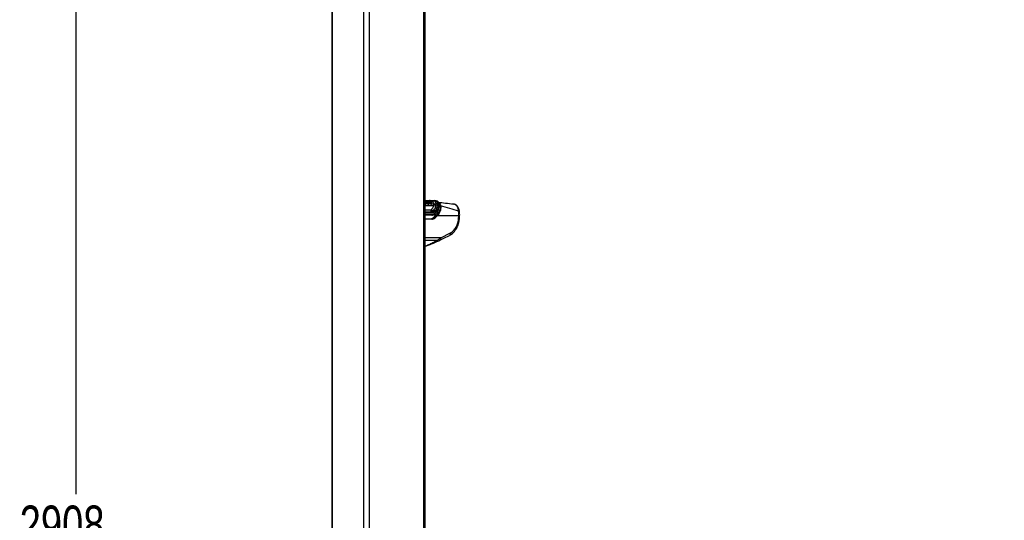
# Paper-space layout 'Surface Plate' of a CAD drawing. Header units: millimetres. Extents: x 2658 to 18042, y 1128 to 16227.
# Tile 2 of 64: x 2658 to 5249, y 4353 to 5669. Entities that reach past the tile are written whole.
import ezdxf

# ---------------------------------------------------------------- set-up
doc = ezdxf.new("R2010")
doc.units = ezdxf.units.MM
doc.layers.add('COMPONENT_GEOMETRY', color=7, linetype='Continuous')
doc.styles.add('SLDTEXTSTYLE1', font='TXT', dxfattribs={"width": 0.75})
doc.dimstyles.new('SLDDIMSTYLE0', dxfattribs={"dimtxt": 100, "dimasz": 6.604, "dimexe": 0, "dimexo": 0.0625, "dimgap": 25, "dimtad": 0, "dimtih": 1, "dimtoh": 1, "dimdec": 0, "dimlfac": 0.5, "dimrnd": 1e-09, "dimzin": 12, "dimdsep": 46, "dimtxsty": 'SLDTEXTSTYLE1', "dimsah": 1, "dimcen": 0.09, "dimadec": 0, "dimazin": 3, "dimtfac": 1, "dimtdec": 0, "dimtofl": 0, "dimtmove": 0, "dimatfit": 3, "dimfxl": 1, "dimfrac": 2, "dimtolj": 1, "dimtzin": 12, "dimarcsym": 0})

# ---------------------------------------------------------------- blocks, each defined once
blk = doc.blocks.new('_D_10')
at = {"layer": 'COMPONENT_GEOMETRY', "color": 7, "ltscale": 2}
for p, q in [((3713.9, 7249.5), (2799.4, 7249.5)), ((2805.7, 7249.5), (2805.7, 4421.1)), ((2805.7, 1434), (2805.7, 4262.4)), ((3246.2, 1434), (2799.4, 1434))]:
    blk.add_line(p, q, dxfattribs=at)
for points in [[(2805.7, 7249.5), (2804.7, 7242.9), (2806.7, 7242.9)], [(2805.7, 1434), (2806.7, 1440.6), (2804.7, 1440.6)]]:
    blk.add_solid(points, dxfattribs=at)
at = {"layer": 'COMPONENT_GEOMETRY', "color": 7, "ltscale": 2, "insert": (2657.9, 4391.3), "char_height": 100, "attachment_point": 1, "style": 'SLDTEXTSTYLE1'}
blk.add_mtext('2908', dxfattribs=at)
blk = doc.blocks.new('_D_11')
at = {"layer": 'COMPONENT_GEOMETRY', "color": 7, "ltscale": 2}
for p, q in [((8881.7, 5900.6), (9410.2, 5900.6)), ((9403.9, 5900.6), (9403.9, 3746.7)), ((9403.9, 1434), (9403.9, 3587.9)), ((3885.3, 1434), (9410.2, 1434))]:
    blk.add_line(p, q, dxfattribs=at)
for points in [[(9403.9, 5900.6), (9402.8, 5894), (9404.9, 5894)], [(9403.9, 1434), (9404.9, 1440.6), (9402.8, 1440.6)]]:
    blk.add_solid(points, dxfattribs=at)
at = {"layer": 'COMPONENT_GEOMETRY', "color": 7, "ltscale": 2, "insert": (9256.1, 3716.8), "char_height": 100, "attachment_point": 1, "style": 'SLDTEXTSTYLE1'}
blk.add_mtext('2233', dxfattribs=at)

psp = doc.layouts.new('Surface Plate')

# ---------------------------------------------------------------- linework, layer by layer
at = {"color": 7, "linetype": 'Continuous', "lineweight": 25, "ltscale": 2}
for p, q in [((3479.15, 7229.05), (3479.15, 1481.05)), ((3724.96, 1481.05), (3724.96, 7229.05)), ((3725.62, 5187.57), (3724.96, 5188.44)), ((3725.55, 5193.23), (3725.34, 5193.21)), ((3727.69, 5188.17), (3727.63, 5188.25)), ((3727.78, 5188.06), (3727.69, 5188.17)), ((3728.18, 5188.56), (3728.24, 5188.48)), ((3728.24, 5188.48), (3728.33, 5188.36)), ((3729.01, 5188.91), (3729.1, 5188.79)), ((3729.1, 5188.79), (3732.92, 5188.02)), ((3729.18, 5192.09), (3729.22, 5192.08)), ((3729.22, 5192.08), (3729.27, 5192.08)), ((3729.77, 5192.6), (3729.82, 5192.6)), ((3733.39, 5192.16), (3729.82, 5192.6)), ((3733.21, 5187.8), (3733.13, 5187.91)), ((3733.44, 5192.16), (3733.39, 5192.16)), ((3733.4, 5187.11), (3736.74, 5186.45)), ((3736.84, 5186.33), (3736.74, 5186.45)), ((3737.02, 5186.1), (3736.84, 5186.33)), ((3737.27, 5186.78), (3737.37, 5186.66)), ((3737.37, 5186.66), (3737.54, 5186.45)), ((3742.7, 5190.01), (3737.52, 5190.65)), ((3738.1, 5187.13), (3738.26, 5186.94)), ((3738.26, 5186.94), (3741.66, 5186.24)), ((3741.66, 5186.24), (3741.64, 5186.31)), ((3741.92, 5185.77), (3742.08, 5185.38)), ((3742.08, 5185.38), (3742.09, 5185.34)), ((3742.08, 5185.38), (3747.87, 5184.22)), ((3742.09, 5185.34), (3742.11, 5185.27)), ((3742.85, 5190), (3742.7, 5190.01)), ((3747.11, 5192.04), (3746.92, 5192.06)), ((3747.2, 5192.02), (3747.11, 5192.04)), ((3747.87, 5184.22), (3747.87, 5184.95)), ((3749.34, 5193.23), (3749.52, 5193.2)), ((3749.52, 5193.2), (3749.61, 5193.19)), ((3753.4, 5192.73), (3749.61, 5193.19)), ((3753.23, 5179.62), (3753.62, 5183.88)), ((3757, 5191.36), (3753.4, 5192.73)), ((3753.58, 5184.93), (3753.52, 5185.57)), ((3753.62, 5183.88), (3753.58, 5184.93)), ((3757.07, 5183.37), (3756.62, 5178.61)), ((3757.01, 5185.23), (3757.05, 5184.54)), ((3757.01, 5185.23), (3760.92, 5184.36)), ((3757.05, 5184.54), (3757.07, 5183.37)), ((3799.67, 5184.22), (3797.07, 5184.38)), ((3740.46, 5169.28), (3740.61, 5169.42)), ((3740.61, 5169.42), (3741.28, 5170.08)), ((3745.17, 5165.1), (3745.61, 5165.51)), ((3745.61, 5165.51), (3746.33, 5166.29)), ((3746.33, 5166.29), (3747.33, 5167.41)), ((3747.33, 5167.41), (3747.96, 5168.19)), ((3748.5, 5162.72), (3747.9, 5162.17)), ((3750.36, 5164.6), (3749.27, 5163.49)), ((3751.01, 5165.9), (3750.36, 5164.6)), ((3754.77, 5164.6), (3750.36, 5164.6)), ((3751.01, 5165.9), (3755.61, 5165.9)), ((3755.61, 5165.9), (3754.77, 5164.6)), ((3754.85, 5163.8), (3754.86, 5163.81)), ((3742.06, 5155.07), (3724.96, 5155.07)), ((3724.96, 5145.11), (3741.56, 5145.11)), ((3746.46, 5148.5), (3749.68, 5148.5)), ((3813.16, 5153.11), (3756.32, 5153.11)), ((3765.84, 5095.61), (3791.17, 5108.28))]:
    psp.add_line(p, q, dxfattribs=at)
at = {"color": 8, "linetype": 'Continuous', "lineweight": 25, "ltscale": 2}
for p, q in [((3480.23, 7229.05), (3480.23, 1481.05)), ((3562.66, 7229.05), (3562.66, 1481.05)), ((3577.45, 7229.05), (3577.45, 1481.05)), ((3720.13, 7229.05), (3720.13, 1481.05)), ((3728.33, 5192.15), (3729.18, 5192.09)), ((3735.62, 5192.68), (3730.9, 5192.47)), ((3724.96, 5180.71), (3747.59, 5180.71)), ((3724.96, 5168.89), (3739.33, 5168.89)), ((3724.96, 5163.81), (3741.88, 5163.81)), ((3743.38, 5160.43), (3724.96, 5160.43)), ((3724.96, 5156.31), (3742.91, 5156.31)), ((3754.83, 5163.77), (3757.82, 5163.77)), ((3742.27, 5144.01), (3724.96, 5144.01)), ((3752.84, 5155.5), (3744.99, 5155.5)), ((3765.84, 5095.61), (3724.96, 5095.61)), ((3755.58, 5088.06), (3724.96, 5088.06))]:
    psp.add_line(p, q, dxfattribs=at)
at = {"color": 8, "linetype": 'Continuous', "lineweight": 25, "ltscale": 2, "flags": 128}
for points in [[(3724.96, 5183.82), (3725, 5183.89), (3725.04, 5183.96)], [(3725.34, 5193.21), (3725.18, 5193.19), (3725.03, 5193.15)], [(3725.24, 5193.2), (3725.09, 5193.18), (3725.03, 5193.16)], [(3734.25, 5185.51), (3734.27, 5185.49), (3734.44, 5184.28), (3734.21, 5183.6), (3733.87, 5183.31), (3733.38, 5183.21), (3732.75, 5183.32), (3731.98, 5183.67), (3730.98, 5184.37), (3729.77, 5185.51), (3728.58, 5186.96), (3728.58, 5186.96)], [(3815.1, 5165), (3815.05, 5165.14), (3814.78, 5165.36), (3814.29, 5165.54), (3813.58, 5165.67), (3812.69, 5165.76)]]:
    psp.add_lwpolyline(points, dxfattribs=at)
at = {"color": 7, "linetype": 'Continuous', "lineweight": 25, "ltscale": 2, "flags": 128}
for points in [[(3725.98, 5193.23), (3725.68, 5193.24), (3725.55, 5193.23)], [(3815.22, 5148.09), (3815.29, 5149.43), (3815.51, 5153.45)], [(3763.79, 5089.22), (3773.74, 5094.2), (3789.12, 5101.89)]]:
    psp.add_lwpolyline(points, dxfattribs=at)
at = {"color": 8, "linetype": 'Continuous', "lineweight": 25, "ltscale": 4}
for centre, radius, start, end in [((3694.5, 5165.94), 37.77, 35.11363, 36.24693), ((3725.74, 5191.38), 1.87, 95.99887, 111.89903), ((3741.56, 5185.83), 0.424, 16.76562, 76.83565), ((3760.66, 5183.63), 0.777, 7.97318, 70.33786), ((3749.89, 5159.3), 0.75, 324.68069, 36.63365), ((3754.27, 5164.14), 0.682, 330.60297, 42.15263), ((3755.1, 5165.36), 0.745, 334.00899, 46.66379), ((3813.7, 5157.75), 4.67, 263.36482, 292.90472), ((3752.06, 5087.61), 3.55, 300.01833, 7.33093), ((3760.79, 5093.71), 5.4, 303.57953, 20.54348)]:
    psp.add_arc(centre, radius, start, end, dxfattribs=at)
at = {"color": 7, "linetype": 'Continuous', "lineweight": 25, "ltscale": 4}
for centre, radius, start, end in [((3726.18, 5183.51), 0.658, 149.55621, 207.67996), ((3726.53, 5183.72), 0.538, 153.84335, 224.28769), ((3727.55, 5189.04), 0.792, 275.78747, 322.45483), ((3727.69, 5188.86), 0.802, 275.98771, 322.12163), ((3698.79, 5166.01), 36.42, 35.10623, 37.24775), ((3729.21, 5187.67), 1.12, 95.98675, 142.13204), ((3699.21, 5166.22), 36.58, 35.1014, 37.25535), ((3728.77, 5192.13), 0.411, 272.49799, 354.46198), ((3728.86, 5192.12), 0.414, 272.4866, 354.07238), ((3699.44, 5166.24), 37.26, 35.10625, 37.25133), ((3729.84, 5192.02), 0.577, 92.45942, 174.41782), ((3732.94, 5187.77), 0.254, 37.59731, 95.6828), ((3702.16, 5165.86), 37.91, 35.11602, 35.56095), ((3736.53, 5187.4), 0.97, 282.47098, 320.03287), ((3736.68, 5187.17), 1.12, 287.92561, 320.16225), ((3738.74, 5185.46), 1.56, 108.01174, 140.4874), ((3732.89, 5190.12), 7.81, 315.34758, 319.86072), ((3741.36, 5183.45), 0.836, 144.81712, 189.41262), ((3742.19, 5183.84), 0.499, 154.7452, 229.54423), ((3741.59, 5185.87), 0.387, 329.49928, 12.58952), ((3743.02, 5194.73), 4.72, 266.10064, 325.59542), ((3743.18, 5194.79), 4.8, 266.13549, 325.02557), ((3749.15, 5190.53), 2.71, 86.09347, 145.52001), ((3749.34, 5190.51), 2.7, 86.14147, 145.61557), ((3749.43, 5190.51), 2.7, 86.17195, 145.68657), ((3750.76, 5193.24), 8.78, 250.80074, 288.77583), ((3751.26, 5192.64), 9.08, 248.08832, 285.09388), ((3754.79, 5180.44), 5.28, 65.09052, 103.86484), ((3754.74, 5179.73), 5.33, 64.33861, 102.54661), ((3754.61, 5178.55), 5.41, 62.92637, 100.48983), ((3746.68, 5169.4), 7.36, 183.97545, 229.38851), ((3749.25, 5174.44), 10.19, 210.3981, 246.41364), ((3749.35, 5175.43), 10.6, 214.48701, 249.30097), ((3749.82, 5176.2), 10.51, 215.63944, 250.60639), ((3738.99, 5160.52), 4.39, 358.81328, 48.73054), ((3741.84, 5156.13), 1.09, 281.80867, 9.53662), ((3742.35, 5159.72), 6.07, 23.78015, 62.28396), ((3742.86, 5159.77), 6.36, 27.60139, 64.45177), ((3743.64, 5160.53), 6.36, 27.66431, 64.95718), ((3744.74, 5161.57), 6.39, 28.30967, 66.05949), ((3752.11, 5188.99), 9.44, 241.34162, 276.7983), ((3746, 5162.4), 6.11, 34.96471, 71.32452), ((3750.15, 5159.24), 0.508, 268.11469, 313.86939), ((3753.39, 5173.98), 5.64, 55.11874, 91.59341), ((3765.07, 5178.13), 1.46, 71.2805, 120.91671), ((3741.36, 5144.21), 0.924, 347.88585, 77.52045), ((3702.49, 5194.66), 63.85, 316.17789, 321.0281), ((3749.39, 5147.04), 1.49, 20.90963, 78.75135), ((3754.84, 5152.32), 1.68, 28.0964, 79.18068)]:
    psp.add_arc(centre, radius, start, end, dxfattribs=at)
for centre, major_axis, ratio, start_param, end_param in [((3741.6, 5175.07), (-0.93, 19.99), 0.7063465, 3.1088493, 3.7235043), ((3742.45, 5175.11), (-0.93, 18.79), 0.7062466, 3.1067708, 3.7214258), ((3714.39, 5228.67), (-4.16, 84.31), 0.7062466, 3.7214258, 3.8149801), ((3739.72, 5165.11), (2.7, 19.91), 0.7006209, 3.2362073, 3.827089), ((3743, 5165.11), (2.83, 19.9), 0.6999693, 3.240726, 3.8316077), ((3743.7, 5165.01), (2.83, 20.91), 0.7006209, 3.2362073, 3.827089), ((3720.23, 5213.11), (10.49, 77.45), 0.7006209, 3.827089, 3.8706103), ((3723.51, 5213.11), (10.62, 77.44), 0.7004562, 3.8282533, 3.9445464), ((3724.21, 5213.01), (10.63, 78.45), 0.7006209, 3.827089, 3.9433821), ((3682.55, 4826.23), (111.06, 1617.42), 0.0680261, 4.917181, 4.9205603)]:
    psp.add_ellipse(centre, major_axis=major_axis, ratio=ratio, start_param=start_param, end_param=end_param, dxfattribs=at)
at = {"color": 7, "linetype": 'Continuous', "lineweight": 25, "ltscale": 2}
for points, knots in [([(3732.92, 5188.02), (3732.17, 5188.94), (3731.05, 5190.32), (3729.43, 5191.52), (3727.57, 5192.64), (3726.05, 5192.95), (3724.89, 5193.2)], [0, 0, 0, 0, 0.3284644, 0.4926164, 0.610176, 1, 1, 1, 1]), ([(3727.63, 5188.25), (3727.54, 5188.37), (3726.94, 5189.13), (3726.07, 5190.07), (3725.21, 5190.66), (3724.96, 5190.84)], [0, 0, 0, 0, 0.1168027, 0.7425862, 1, 1, 1, 1]), ([(3725.04, 5183.96), (3725.07, 5183.95), (3725.17, 5183.92), (3725.37, 5183.86), (3725.53, 5183.85), (3725.62, 5183.85)], [0, 0, 0, 0, 0.1213191, 0.5074712, 1, 1, 1, 1]), ([(3725.39, 5187.66), (3725.45, 5187.66), (3725.57, 5187.64), (3725.66, 5187.53), (3725.65, 5187.39), (3725.61, 5187.29), (3725.59, 5187.25)], [0, 0, 0, 0, 0.279643, 0.5592767, 0.8388968, 1, 1, 1, 1]), ([(3726.05, 5183.95), (3726.09, 5183.98), (3726.25, 5184.09), (3726.5, 5184.51), (3726.5, 5185.19), (3726.25, 5186.17), (3725.87, 5186.8), (3725.59, 5187.25)], [0, 0, 0, 0, 0.0414388, 0.2012958, 0.4991802, 0.6372729, 1, 1, 1, 1]), ([(3726.15, 5183.34), (3726.13, 5183.33), (3726.06, 5183.29), (3725.89, 5183.23), (3725.7, 5183.21), (3725.6, 5183.21)], [0, 0, 0, 0, 0.1010922, 0.5033714, 1, 1, 1, 1]), ([(3725.62, 5183.85), (3725.7, 5183.85), (3725.84, 5183.86), (3725.98, 5183.91), (3726.04, 5183.95), (3726.05, 5183.95)], [0, 0, 0, 0, 0.49280358, 0.89703624, 1, 1, 1, 1]), ([(3725.73, 5186.96), (3726.02, 5186.47), (3726.43, 5185.8), (3726.7, 5184.74), (3726.69, 5183.98), (3726.39, 5183.5), (3726.19, 5183.37), (3726.15, 5183.34)], [0, 0, 0, 0, 0.35081828, 0.4854244, 0.78398714, 0.95419625, 1, 1, 1, 1]), ([(3725.82, 5192.91), (3726.39, 5192.88), (3727.7, 5192.8), (3729.02, 5192.68), (3729.77, 5192.6)], [0, 0, 0, 0, 0.4287329, 1, 1, 1, 1]), ([(3725.98, 5193.23), (3728.71, 5193.46), (3732.72, 5193.82), (3736.63, 5193.85), (3737.89, 5193.86)], [0, 0, 0, 0, 0.6787498, 1, 1, 1, 1]), ([(3727.69, 5188.17), (3727.73, 5188.18), (3727.82, 5188.19), (3727.98, 5188.25), (3728.12, 5188.35), (3728.2, 5188.44), (3728.24, 5188.48)], [0, 0, 0, 0, 0.2499908, 0.5000026, 0.7499824, 1, 1, 1, 1]), ([(3729.01, 5188.91), (3728.94, 5188.9), (3728.8, 5188.89), (3728.56, 5188.77), (3728.36, 5188.62), (3728.27, 5188.52), (3728.24, 5188.48)], [0, 0, 0, 0, 0.2796827, 0.559379, 0.8390663, 1, 1, 1, 1]), ([(3728.58, 5186.96), (3728.63, 5186.96), (3728.72, 5186.97), (3728.87, 5187.04), (3729.02, 5187.13), (3729.1, 5187.21), (3729.14, 5187.25)], [0, 0, 0, 0, 0.2499943, 0.4999915, 0.7500143, 1, 1, 1, 1]), ([(3736.36, 5186.95), (3735.71, 5187.73), (3734.64, 5189.02), (3732.16, 5190.88), (3730.25, 5191.36), (3728.88, 5191.71)], [0, 0, 0, 0, 0.30594293, 0.50404365, 1, 1, 1, 1]), ([(3729.92, 5187.66), (3729.85, 5187.66), (3729.71, 5187.64), (3729.46, 5187.53), (3729.27, 5187.39), (3729.17, 5187.29), (3729.14, 5187.25)], [0, 0, 0, 0, 0.2796418, 0.5592743, 0.8389017, 1, 1, 1, 1]), ([(3729.14, 5187.25), (3729.49, 5186.8), (3730.12, 5185.97), (3731.23, 5184.92), (3732.16, 5184.25), (3732.87, 5183.91), (3733.41, 5183.81), (3733.8, 5183.91), (3734.04, 5184.08), (3734.09, 5184.23), (3734.1, 5184.27)], [0, 0, 0, 0, 0.2555283, 0.4634119, 0.6109329, 0.7144473, 0.8020003, 0.8871064, 0.9762889, 1, 1, 1, 1]), ([(3729.77, 5192.6), (3729.7, 5192.6), (3729.57, 5192.59), (3729.39, 5192.45), (3729.27, 5192.27), (3729.23, 5192.13), (3729.22, 5192.08)], [0, 0, 0, 0, 0.2796254, 0.5592186, 0.8388312, 1, 1, 1, 1]), ([(3729.27, 5192.08), (3729.29, 5192.07), (3730.69, 5191.92), (3732.65, 5191.2), (3735.15, 5189.36), (3736.25, 5188.05), (3736.91, 5187.25)], [0, 0, 0, 0, 0.0079625, 0.4957637, 0.6938734, 1, 1, 1, 1]), ([(3729.82, 5192.6), (3730.3, 5192.52), (3732.21, 5192.23), (3735.04, 5190.77), (3736.92, 5188.57), (3737.69, 5187.67)], [0, 0, 0, 0, 0.167171, 0.6586025, 1, 1, 1, 1]), ([(3729.92, 5187.66), (3730.25, 5187.24), (3730.84, 5186.47), (3731.83, 5185.55), (3732.59, 5185.02), (3733.09, 5184.79), (3733.45, 5184.74), (3733.72, 5184.82), (3733.92, 5185.05), (3734.03, 5185.55), (3733.9, 5186.45), (3733.44, 5187.21), (3733.17, 5187.66)], [0, 0, 0, 0, 0.181551, 0.3237946, 0.408852, 0.4622954, 0.5041855, 0.5459837, 0.6005581, 0.6773041, 0.8079048, 1, 1, 1, 1]), ([(3733, 5187.9), (3733, 5187.9), (3732.97, 5187.94), (3732.95, 5187.98), (3732.92, 5188.02)], [0, 0, 0, 0, 0.0096499, 1, 1, 1, 1]), ([(3733, 5187.9), (3733.06, 5187.9), (3733.18, 5187.88), (3733.23, 5187.8), (3733.25, 5187.76)], [0, 0, 0, 0, 0.4999834, 1, 1, 1, 1]), ([(3733.17, 5187.66), (3733.23, 5187.66), (3733.36, 5187.64), (3733.4, 5187.56), (3733.42, 5187.52)], [0, 0, 0, 0, 0.5000082, 1, 1, 1, 1]), ([(3734.1, 5184.26), (3734.15, 5184.35), (3734.29, 5184.62), (3734.34, 5185.19), (3734.2, 5186.08), (3733.83, 5186.95), (3733.45, 5187.47), (3733.35, 5187.6)], [0, 0, 0, 0, 0.085377, 0.2487723, 0.5040906, 0.8763864, 1, 1, 1, 1]), ([(3740.93, 5187.62), (3740.15, 5188.49), (3738.8, 5189.98), (3736.56, 5191.32), (3734.85, 5191.95), (3733.79, 5192.11), (3733.44, 5192.16)], [0, 0, 0, 0, 0.3602433, 0.6164774, 0.8720902, 1, 1, 1, 1]), ([(3737.89, 5193.86), (3737.68, 5193.87), (3737.26, 5193.88), (3736.65, 5193.66), (3736.09, 5193.27), (3735.78, 5192.88), (3735.62, 5192.68)], [0, 0, 0, 0, 0.2499984, 0.5, 0.7499987, 1, 1, 1, 1]), ([(3746.92, 5192.06), (3743.73, 5192.34), (3740, 5192.66), (3736.16, 5192.68), (3735.62, 5192.68)], [0, 0, 0, 0, 0.8587374, 1, 1, 1, 1]), ([(3736.36, 5186.95), (3736.4, 5186.95), (3736.49, 5186.96), (3736.65, 5187.03), (3736.8, 5187.12), (3736.87, 5187.21), (3736.91, 5187.25)], [0, 0, 0, 0, 0.2499904, 0.5000089, 0.7499675, 1, 1, 1, 1]), ([(3736.74, 5186.45), (3736.69, 5186.52), (3736.56, 5186.68), (3736.44, 5186.85), (3736.36, 5186.95)], [0, 0, 0, 0, 0.3810712, 1, 1, 1, 1]), ([(3737.36, 5186.66), (3737.33, 5186.62), (3737.25, 5186.54), (3737.1, 5186.43), (3736.96, 5186.36), (3736.88, 5186.34), (3736.84, 5186.33)], [0, 0, 0, 0, 0.249994, 0.5000068, 0.7500021, 1, 1, 1, 1]), ([(3737.69, 5187.67), (3737.62, 5187.66), (3737.48, 5187.64), (3737.23, 5187.53), (3737.04, 5187.38), (3736.95, 5187.28), (3736.91, 5187.25)], [0, 0, 0, 0, 0.2796555, 0.5593185, 0.8389502, 1, 1, 1, 1]), ([(3736.91, 5187.25), (3736.99, 5187.15), (3737.1, 5187), (3737.23, 5186.84), (3737.27, 5186.78)], [0, 0, 0, 0, 0.61831211, 1, 1, 1, 1]), ([(3738.45, 5184.63), (3738.16, 5184.9), (3737.64, 5185.38), (3737.21, 5185.89), (3737.02, 5186.1)], [0, 0, 0, 0, 0.5762885, 1, 1, 1, 1]), ([(3738.1, 5187.13), (3738.04, 5187.11), (3737.91, 5187.08), (3737.68, 5186.95), (3737.49, 5186.8), (3737.4, 5186.7), (3737.37, 5186.66)], [0, 0, 0, 0, 0.2797594, 0.5594956, 0.8392424, 1, 1, 1, 1]), ([(3737.54, 5186.45), (3737.71, 5186.25), (3738.12, 5185.78), (3738.59, 5185.34), (3738.87, 5185.08)], [0, 0, 0, 0, 0.4263647, 1, 1, 1, 1]), ([(3737.69, 5187.67), (3737.73, 5187.61), (3737.82, 5187.49), (3737.96, 5187.31), (3738.05, 5187.19), (3738.1, 5187.13)], [0, 0, 0, 0, 0.33583456, 0.67141996, 1, 1, 1, 1]), ([(3737.89, 5193.86), (3739.13, 5193.85), (3743.02, 5193.82), (3746.78, 5193.46), (3749.34, 5193.23)], [0, 0, 0, 0, 0.3212502, 1, 1, 1, 1]), ([(3738.26, 5186.94), (3738.6, 5186.56), (3739.13, 5185.97), (3739.96, 5185.29), (3740.5, 5184.96), (3740.9, 5184.79), (3741.2, 5184.74), (3741.48, 5184.81), (3741.71, 5185.05), (3741.81, 5185.54), (3741.71, 5185.99), (3741.66, 5186.24)], [0, 0, 0, 0, 0.2319827, 0.3600654, 0.4668702, 0.5125881, 0.5722144, 0.6319425, 0.7116748, 0.8401728, 1, 1, 1, 1]), ([(3740.54, 5183.31), (3740.49, 5183.33), (3740.13, 5183.45), (3739.39, 5183.85), (3738.77, 5184.36), (3738.45, 5184.63)], [0, 0, 0, 0, 0.0695552, 0.5152131, 1, 1, 1, 1]), ([(3738.87, 5185.08), (3739.15, 5184.84), (3739.69, 5184.4), (3740.34, 5184.05), (3740.64, 5183.94), (3740.68, 5183.93)], [0, 0, 0, 0, 0.5008737, 0.9349261, 1, 1, 1, 1]), ([(3741.86, 5183.46), (3741.8, 5183.4), (3741.61, 5183.26), (3741.24, 5183.19), (3740.83, 5183.23), (3740.62, 5183.29), (3740.54, 5183.31)], [0, 0, 0, 0, 0.2194545, 0.6064113, 0.8529619, 1, 1, 1, 1]), ([(3740.68, 5183.93), (3740.74, 5183.91), (3740.92, 5183.86), (3741.24, 5183.83), (3741.53, 5183.89), (3741.68, 5184.01), (3741.74, 5184.05)], [0, 0, 0, 0, 0.1473418, 0.3911001, 0.7755666, 1, 1, 1, 1]), ([(3741.64, 5186.31), (3741.63, 5186.34), (3741.58, 5186.51), (3741.45, 5186.81), (3741.23, 5187.22), (3741.03, 5187.48), (3740.93, 5187.62)], [0, 0, 0, 0, 0.0699417, 0.3797795, 0.6898551, 1, 1, 1, 1]), ([(3741.74, 5186.47), (3741.56, 5186.84), (3741.36, 5187.27), (3741.05, 5187.64), (3741.02, 5187.68)], [0, 0, 0, 0, 0.8844165, 1, 1, 1, 1]), ([(3741.68, 5186.29), (3741.66, 5186.35), (3741.63, 5186.44), (3741.57, 5186.53), (3741.55, 5186.55)], [0, 0, 0, 0, 0.66915, 1, 1, 1, 1]), ([(3741.74, 5184.05), (3741.78, 5184.1), (3741.95, 5184.29), (3742.06, 5184.72), (3742.03, 5185.25), (3741.95, 5185.56), (3741.93, 5185.67)], [0, 0, 0, 0, 0.1242934, 0.5114068, 0.8178353, 1, 1, 1, 1]), ([(3742.11, 5185.27), (3742.14, 5185.14), (3742.22, 5184.81), (3742.25, 5184.22), (3742.12, 5183.73), (3741.92, 5183.51), (3741.86, 5183.46)], [0, 0, 0, 0, 0.1754318, 0.474728, 0.8680325, 1, 1, 1, 1]), ([(3747.87, 5184.95), (3747.69, 5185.89), (3747.45, 5187.09), (3746.08, 5188.83), (3744.64, 5189.7), (3743.15, 5189.95), (3742.85, 5190)], [0, 0, 0, 0, 0.3697742, 0.4741258, 0.8966903, 1, 1, 1, 1]), ([(3753.52, 5185.57), (3753.19, 5186.87), (3752.53, 5189.47), (3749.9, 5191.47), (3747.89, 5191.88), (3747.2, 5192.02)], [0, 0, 0, 0, 0.3986558, 0.7924475, 1, 1, 1, 1]), ([(3747.59, 5180.71), (3747.73, 5181.74), (3747.9, 5182.92), (3747.88, 5184.08), (3747.87, 5184.22)], [0, 0, 0, 0, 0.8794822, 1, 1, 1, 1]), ([(3749.61, 5193.19), (3751.04, 5192.81), (3753.87, 5192.06), (3756.32, 5188.9), (3756.81, 5186.3), (3757.01, 5185.23)], [0, 0, 0, 0, 0.3736003, 0.7409432, 1, 1, 1, 1]), ([(3755.61, 5165.9), (3756.79, 5167.94), (3759.04, 5171.86), (3760.9, 5178.22), (3760.92, 5182.3), (3760.92, 5184.36)], [0, 0, 0, 0, 0.3490221, 0.6695796, 1, 1, 1, 1]), ([(3755.73, 5165.06), (3755.91, 5165.3), (3756.96, 5166.73), (3758.45, 5169.66), (3760.1, 5173.78), (3761.07, 5178.08), (3761.44, 5181.43), (3761.29, 5183.26), (3761.25, 5183.72)], [0, 0, 0, 0, 0.0449016, 0.2568893, 0.4810626, 0.7058041, 0.9262341, 1, 1, 1, 1]), ([(3761.37, 5183.72), (3761.32, 5184.37), (3761.22, 5185.93), (3760.37, 5188.09), (3759.07, 5190.04), (3757.87, 5190.9), (3757.32, 5191.3)], [0, 0, 0, 0, 0.2052955, 0.4908498, 0.7650461, 1, 1, 1, 1]), ([(3759.49, 5189.18), (3765.66, 5188.42), (3779.27, 5186.75), (3792.45, 5185.12), (3799.67, 5184.22)], [0, 0, 0, 0, 0.4529758, 1, 1, 1, 1]), ([(3812.69, 5165.76), (3812.38, 5167.66), (3811.86, 5170.86), (3810.39, 5174.82), (3808.81, 5177.86), (3806.88, 5180.38), (3804.68, 5182.33), (3802.26, 5183.7), (3800.53, 5184.05), (3799.67, 5184.22)], [0, 0, 0, 0, 0.1964623, 0.3301525, 0.4638467, 0.5979341, 0.7320253, 0.8660126, 1, 1, 1, 1]), ([(3815.07, 5165), (3814.93, 5165.99), (3814.61, 5168.28), (3813.6, 5171.69), (3812.15, 5175.01), (3810.31, 5177.9), (3808.2, 5180.23), (3805.8, 5182.11), (3803.09, 5183.43), (3801, 5184.14), (3799.81, 5184.18), (3799.67, 5184.18)], [0, 0, 0, 0, 0.10471701, 0.24080609, 0.38029287, 0.50658757, 0.62930118, 0.74591487, 0.8602351, 0.9837067, 1, 1, 1, 1]), ([(3739.33, 5168.89), (3739.34, 5168.89), (3739.58, 5168.89), (3739.98, 5168.97), (3740.32, 5169.19), (3740.46, 5169.28)], [0, 0, 0, 0, 0.0121035, 0.6063015, 1, 1, 1, 1]), ([(3741.28, 5170.08), (3742.13, 5171.01), (3743.76, 5172.77), (3746.17, 5176.28), (3747.04, 5179), (3747.59, 5180.71)], [0, 0, 0, 0, 0.2898954, 0.5524139, 1, 1, 1, 1]), ([(3741.88, 5163.81), (3742.62, 5163.9), (3743.79, 5164.05), (3744.8, 5164.82), (3745.17, 5165.1)], [0, 0, 0, 0, 0.6314741, 1, 1, 1, 1]), ([(3747.9, 5162.17), (3747.29, 5161.73), (3745.88, 5160.7), (3744.28, 5160.52), (3743.38, 5160.43)], [0, 0, 0, 0, 0.4356103, 1, 1, 1, 1]), ([(3747.96, 5168.19), (3748.97, 5169.68), (3751, 5172.68), (3752.57, 5176.63), (3753.09, 5178.97), (3753.23, 5179.62)], [0, 0, 0, 0, 0.4137599, 0.8353171, 1, 1, 1, 1]), ([(3749.27, 5163.49), (3749.08, 5163.3), (3748.82, 5163.04), (3748.56, 5162.78), (3748.5, 5162.72)], [0, 0, 0, 0, 0.7455433, 1, 1, 1, 1]), ([(3750.5, 5158.87), (3750.88, 5159.26), (3752.38, 5160.82), (3753.8, 5162.53), (3754.86, 5163.81)], [0, 0, 0, 0, 0.2500663, 1, 1, 1, 1]), ([(3756.62, 5178.61), (3756.05, 5176.43), (3754.9, 5171.99), (3752.32, 5167.95), (3751.01, 5165.9)], [0, 0, 0, 0, 0.4927064, 1, 1, 1, 1]), ([(3752.12, 5154.5), (3753.64, 5156.44), (3756.71, 5160.39), (3759.24, 5166.36), (3760.41, 5171.77), (3760.27, 5174.76), (3760.21, 5176.28)], [0, 0, 0, 0, 0.2938177, 0.5972135, 0.7960238, 1, 1, 1, 1]), ([(3754.83, 5163.82), (3754.94, 5163.93), (3755.3, 5164.33), (3755.56, 5164.74), (3755.75, 5165.04)], [0, 0, 0, 0, 0.3038502, 1, 1, 1, 1]), ([(3755.16, 5153.97), (3756.27, 5155.3), (3758.65, 5158.14), (3761.53, 5163), (3763.64, 5168.35), (3764.75, 5173.96), (3764.46, 5177.56), (3764.31, 5179.39)], [0, 0, 0, 0, 0.1789798, 0.3813539, 0.5877903, 0.7907122, 1, 1, 1, 1]), ([(3765.54, 5179.52), (3765.69, 5177.68), (3766.01, 5173.94), (3764.93, 5168.16), (3762.8, 5162.54), (3759.9, 5157.48), (3757.45, 5154.49), (3756.32, 5153.11)], [0, 0, 0, 0, 0.2033004, 0.4131757, 0.6152505, 0.8217021, 1, 1, 1, 1]), ([(3812.69, 5165.76), (3805.08, 5168.03), (3789.87, 5172.58), (3773.65, 5177.2), (3765.54, 5179.52)], [0, 0, 0, 0, 0.4994039, 1, 1, 1, 1]), ([(3813.16, 5153.11), (3813.23, 5155.21), (3813.37, 5159.45), (3812.92, 5163.64), (3812.69, 5165.76)], [0, 0, 0, 0, 0.49347762, 1, 1, 1, 1]), ([(3815.51, 5153.44), (3815.51, 5153.54), (3815.64, 5155.26), (3815.61, 5158.66), (3815.45, 5162.45), (3815.14, 5164.53), (3815.06, 5164.99)], [0, 0, 0, 0, 0.023865, 0.4481648, 0.8754077, 1, 1, 1, 1]), ([(3789.25, 5101.96), (3791, 5102.96), (3794.25, 5104.81), (3798.37, 5108.37), (3801.56, 5111.76), (3803.92, 5114.77), (3805.58, 5117.22), (3807.16, 5119.8), (3809.12, 5123.44), (3811.03, 5127.92), (3812.63, 5132.74), (3813.8, 5137.28), (3814.77, 5142.47), (3815.07, 5146.15), (3815.22, 5148.09)], [0, 0, 0, 0, 0.123734, 0.22972674, 0.31725789, 0.3874171, 0.44064441, 0.47756712, 0.55004467, 0.66096994, 0.73150348, 0.81163549, 0.90082555, 1, 1, 1, 1]), ([(3791.17, 5108.28), (3792.61, 5109.1), (3795.49, 5110.74), (3799.48, 5114.32), (3803.12, 5118.6), (3806.28, 5123.57), (3808.9, 5129.13), (3810.9, 5135.11), (3812.31, 5141.37), (3812.68, 5145.63), (3812.86, 5147.76)], [0, 0, 0, 0, 0.1244048, 0.2494744, 0.3738551, 0.4989897, 0.623387, 0.7492229, 0.8747011, 1, 1, 1, 1]), ([(3724.96, 5073.22), (3725.2, 5073.29), (3726.96, 5073.85), (3730.49, 5075.09), (3735.66, 5076.98), (3741.32, 5079.22), (3747.47, 5081.76), (3751.63, 5083.57), (3753.84, 5084.53)], [0, 0, 0, 0, 0.0222603, 0.1663683, 0.3423877, 0.5358588, 0.752818, 1, 1, 1, 1]), ([(3753.82, 5084.54), (3755.18, 5085.15), (3758.4, 5086.59), (3761.69, 5088.16), (3763.54, 5089.11), (3763.77, 5089.22)], [0, 0, 0, 0, 0.3919763, 0.9237931, 1, 1, 1, 1]), ([(3755.58, 5088.06), (3757.4, 5089.3), (3761.06, 5091.8), (3764.24, 5094.34), (3765.84, 5095.61)], [0, 0, 0, 0, 0.4966171, 1, 1, 1, 1])]:
    psp.add_open_spline(points, degree=3, knots=knots, dxfattribs=at)
at = {"color": 8, "linetype": 'Continuous', "lineweight": 25, "ltscale": 2}
for points, knots in [([(3724.96, 5192.44), (3725.1, 5192.38), (3725.57, 5192.15), (3727, 5191.15), (3728.15, 5189.87), (3729.01, 5188.91)], [0, 0, 0, 0, 0.09105737, 0.31381137, 1, 1, 1, 1]), ([(3724.96, 5191.55), (3725.38, 5191.26), (3726.43, 5190.55), (3727.47, 5189.45), (3728.08, 5188.68), (3728.18, 5188.56)], [0, 0, 0, 0, 0.36294239, 0.89976686, 1, 1, 1, 1]), ([(3724.96, 5188.77), (3725.1, 5188.74), (3726, 5188.57), (3726.89, 5188.4), (3727.63, 5188.25)], [0, 0, 0, 0, 0.16274657, 1, 1, 1, 1]), ([(3724.96, 5184.97), (3725.09, 5184.91), (3725.33, 5184.79), (3725.67, 5184.74), (3725.94, 5184.82), (3726.15, 5185.05), (3726.25, 5185.55), (3726.12, 5186.45), (3725.66, 5187.21), (3725.39, 5187.66)], [0, 0, 0, 0, 0.0797643, 0.1514533, 0.2229901, 0.3163874, 0.4477321, 0.6712446, 1, 1, 1, 1]), ([(3725.6, 5183.21), (3725.49, 5183.21), (3725.29, 5183.23), (3725.06, 5183.28), (3724.96, 5183.32), (3724.96, 5183.32)], [0, 0, 0, 0, 0.5540612, 0.982836, 1, 1, 1, 1]), ([(3734.85, 5191.85), (3735.07, 5192.05), (3735.35, 5192.3), (3735.58, 5192.62), (3735.62, 5192.68)], [0, 0, 0, 0, 0.8216877, 1, 1, 1, 1]), ([(3741.64, 5186.31), (3741.71, 5186.28), (3741.85, 5186.22), (3741.94, 5186.1), (3741.94, 5186.03), (3741.94, 5186.02)], [0, 0, 0, 0, 0.4724195, 0.9448367, 1, 1, 1, 1]), ([(3760.92, 5184.36), (3760.68, 5185.6), (3760.14, 5188.34), (3758.57, 5190.8), (3757.12, 5191.32), (3757, 5191.36)], [0, 0, 0, 0, 0.4308602, 0.9539209, 1, 1, 1, 1]), ([(3760.31, 5187.97), (3760.4, 5187.94), (3762.14, 5187.33), (3764.24, 5184.36), (3765.14, 5181), (3765.54, 5179.52)], [0, 0, 0, 0, 0.0303035, 0.5721164, 1, 1, 1, 1]), ([(3764.31, 5179.39), (3764, 5180.87), (3763.48, 5183.37), (3761.84, 5184.91), (3761.17, 5185.53)], [0, 0, 0, 0, 0.5953689, 1, 1, 1, 1]), ([(3815.13, 5148.1), (3815.15, 5148.07), (3815.27, 5147.97), (3814.57, 5147.84), (3813.43, 5147.78), (3812.86, 5147.76)], [0, 0, 0, 0, 0.1264768, 0.5632406, 1, 1, 1, 1]), ([(3791.17, 5108.28), (3791.27, 5107.42), (3791.48, 5105.67), (3790.83, 5103.51), (3789.96, 5102.22), (3789.22, 5102.01), (3789.08, 5101.97)], [0, 0, 0, 0, 0.2970892, 0.6139913, 0.9308905, 1, 1, 1, 1]), ([(3724.96, 5073.77), (3726.48, 5074.34), (3729.81, 5075.61), (3736.63, 5078.55), (3745.51, 5082.72), (3752.14, 5086.24), (3755.58, 5088.06)], [0, 0, 0, 0, 0.1366407, 0.2997982, 0.6370649, 1, 1, 1, 1])]:
    psp.add_open_spline(points, degree=3, knots=knots, dxfattribs=at)

# ---------------------------------------------------------------- dimensions: what is measured, and where the dimension line sits
at = {"layer": 'COMPONENT_GEOMETRY', "color": 7, "ltscale": 2}
for base, p1, p2, picture, middle in [((2805.71, 1434.05), (3716.47, 7249.5), (3248.77, 1434.05), '_D_10', (2805.71, 4341.77)), ((9403.86, 1434.05), (8879.19, 5900.55), (3882.77, 1434.05), '_D_11', (9403.86, 3667.3))]:
    dim = psp.add_linear_dim(base=base, p1=p1, p2=p2, angle=90, dimstyle='SLDDIMSTYLE0', dxfattribs=at)
    dim.commit()
    dim.dimension.update_dxf_attribs({"geometry": picture, "text_midpoint": middle, "dimtype": 160})

doc.saveas('drawing.dxf')
